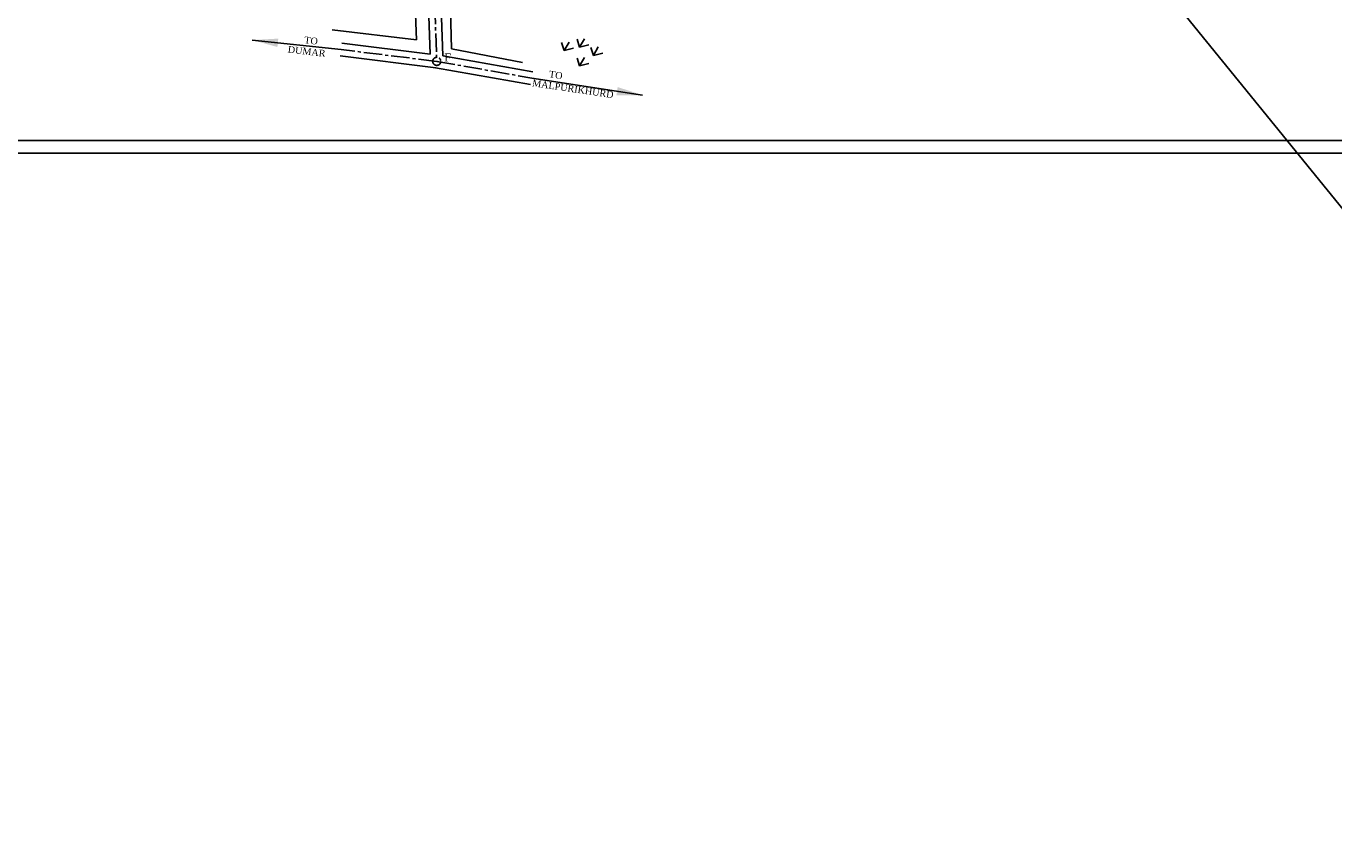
# Model space of a CAD drawing. Header units: millimetres. Extents: x 8801650 to 44133153, y -2891360 to -1762630.
# Tile 2 of 17: x 9147761 to 9554770, y -2891360 to -2637257. Entities that reach past the tile are written whole.
import ezdxf

# ---------------------------------------------------------------- set-up
doc = ezdxf.new("R2010")
doc.units = ezdxf.units.MM
doc.linetypes.add('CENTER2', pattern=[28.575, 19.05, -3.175, 3.175, -3.175])
doc.styles.get("Standard").update_dxf_attribs({"font": 'times.ttf', "height": 5000})
doc.dimstyles.new('ISO-25', dxfattribs={"dimtxt": 1, "dimasz": 2.5, "dimexe": 1.25, "dimexo": 0.625, "dimgap": 10.88, "dimtad": 1, "dimtxsty": 'Standard', "dimcen": 2.5, "dimclrt": 256, "dimadec": 0, "dimazin": 0, "dimtfac": 1, "dimtmove": 0, "dimatfit": 3, "dimfxl": 0, "dimarcsym": 0})

msp = doc.modelspace()

# ---------------------------------------------------------------- linework, layer by layer
for p, q in [((8801650, -1762630), (9717470, -2891360)), ((9278130, -2563730), (9280160, -2644360)), ((9267270, -2587940), (9269280, -2641562)), ((9269280, -2641562), (9242990, -2638360)), ((9319213, -2641356), (9320036, -2643823)), ((9320036, -2643823), (9321524, -2641174)), ((9273474, -2645957), (9246022, -2642587)), ((9280160, -2644360), (9302270, -2648600)), ((9314423, -2642406), (9315246, -2644873)), ((9315246, -2644873), (9316734, -2642224)), ((9315246, -2644873), (9318090, -2644120)), ((9320036, -2643823), (9322880, -2643070)), ((9323533, -2643936), (9324356, -2646403)), ((9324356, -2646403), (9325844, -2643754)), ((9275311, -2650213), (9245535, -2646557)), ((9277497, -2646540), (9305447, -2651468)), ((9319213, -2647196), (9320036, -2649663)), ((9320036, -2649663), (9321524, -2647014)), ((9320036, -2649663), (9322880, -2648910)), ((9324356, -2646403), (9327200, -2645650)), ((9275208, -2650198), (9304752, -2655407))]:
    msp.add_line(p, q)
at = {"color": 1, "linetype": 'CENTER2', "ltscale": 300}
for q in [(9245779, -2644572), (9305099, -2653437)]:
    msp.add_line((9275555, -2648228), q, dxfattribs=at)
for points in [[(8837670, -2039370), (9746940, -2039370), (9746940, -2676850), (8837670, -2676850)], [(8841670, -2043370), (9742940, -2043370), (9742940, -2672850), (8841670, -2672850)], [(8841670, -2043370), (9742940, -2043370), (9742940, -2672850), (8841670, -2672850)]]:
    msp.add_lwpolyline(points, close=True)
msp.add_lwpolyline([(9252461, -2317454), (9262721, -2345645), (9264286, -2355522), (9264286, -2415522), (9267773, -2465400), (9271960, -2545291), (9275555, -2648228)], dxfattribs=at)
at = {"ltscale": 300}
for points in [[(9255541, -2331764), (9260776, -2346148), (9262286, -2355680), (9262286, -2415592), (9265777, -2465522), (9269962, -2545378), (9273474, -2645957)], [(9259299, -2330396), (9264667, -2345142), (9266286, -2355365), (9266286, -2415452), (9269770, -2465278), (9273959, -2545203), (9277497, -2646540)]]:
    msp.add_lwpolyline(points, dxfattribs=at)
at = {"linetype": 'CENTER2', "ltscale": 300}
msp.add_circle((9275555, -2648228), 1250, dxfattribs=at)

# ---------------------------------------------------------------- texts
at = {"char_height": 2100, "width": 153340.16, "attachment_point": 1}
for s, insert, rotation in [('      TO  \\PDUMAR', (9229738, -2639924), 353.44182), ('      TO  \\PMALPURIKHURD', (9305974, -2650414), 351.57992)]:
    msp.add_mtext(s, dxfattribs=dict(at, insert=insert, rotation=rotation))
at = {"linetype": 'CENTER2', "ltscale": 300, "insert": (9278940, -2645748), "char_height": 2500, "width": 10060.24, "attachment_point": 2}
msp.add_mtext('F', dxfattribs=at)

# ---------------------------------------------------------------- leaders
for points in [[(9218142, -2641593), (9245779, -2644572)], [(9339580, -2658750), (9305099, -2653437)]]:
    msp.add_leader(points, dimstyle='ISO-25', override={"dimasz": 8000, "dimgap": 0.625, "dimtad": 0})

doc.saveas('drawing.dxf')
